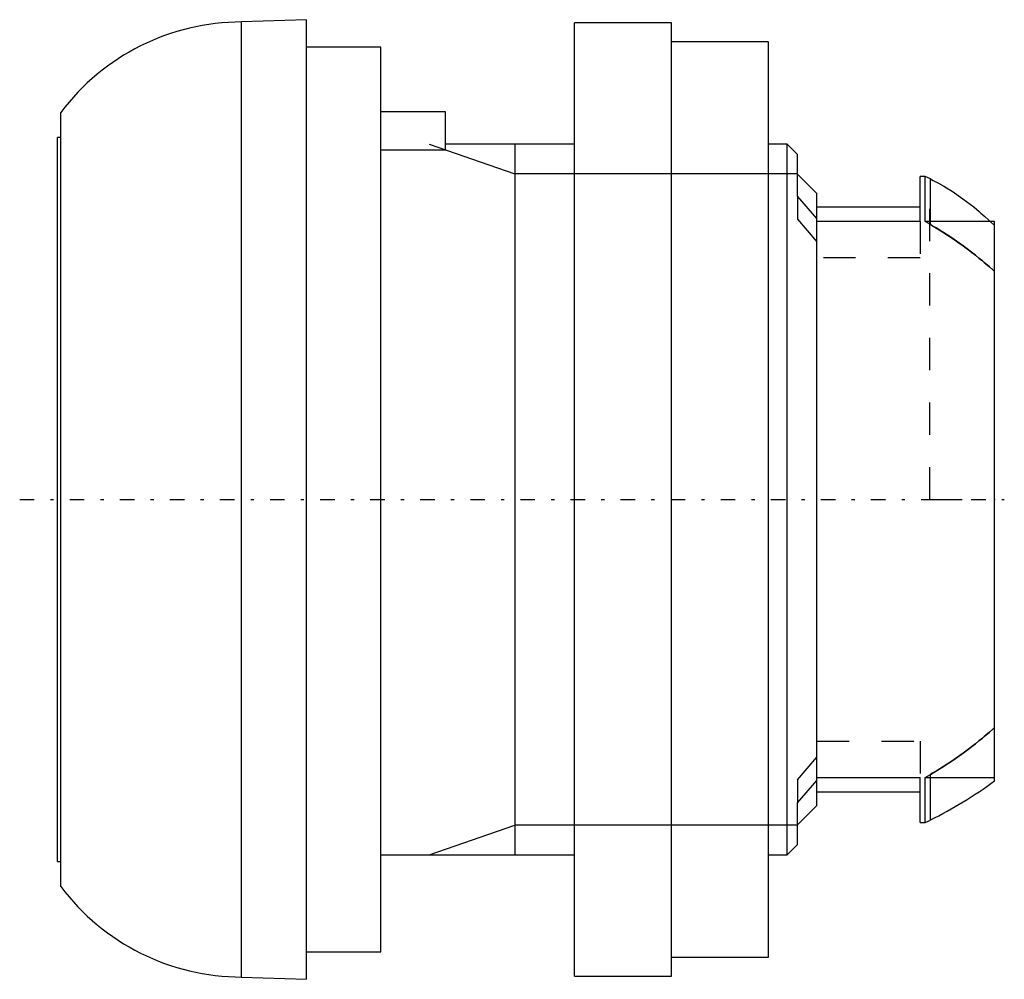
# Model space of a CAD drawing. Extents: x -30.2 to 0.3, y -14.8 to 14.8.
import ezdxf

# ---------------------------------------------------------------- set-up
doc = ezdxf.new("R2010")
doc.units = 0
doc.linetypes.add('CENTER', pattern=[1.5, 0.45, -0.5, 0.05, -0.5])
doc.linetypes.add('DASHED', pattern=[2, 1, -1])
for name, color, linetype in [('AM_0', 7, 'CONTINUOUS'), ('AM_10', 7, 'CONTINUOUS'), ('AM_3', 7, 'DASHED'), ('AM_7', 7, 'CENTER'), ('CONNECTIONPOINTS', 1, 'CONTINUOUS')]:
    doc.layers.add(name, color=color, linetype=linetype)

msp = doc.modelspace()

# ---------------------------------------------------------------- linework, layer by layer
at = {"layer": 'AM_0', "color": 7, "linetype": 'CONTINUOUS'}
for p, q in [((-21.3, 14.85), (-23.305, 14.78)), ((-23.305, -14.78), (-23.305, 14.78)), ((-21.3, -14.85), (-21.3, 14.85)), ((-10, 14.75), (-13, 14.75)), ((-13, -14.75), (-13, 14.75)), ((-10, -14.75), (-10, 14.75)), ((-7, 14.162), (-10, 14.162)), ((-7, -14.162), (-7, 14.162)), ((-19, 14), (-21.3, 14)), ((-19, -14), (-19, 14)), ((-28.9, -11.98), (-28.9, 11.98)), ((-17, 12), (-19, 12)), ((-17, 10.817), (-17, 12)), ((-28.9, 11.2), (-29, 11.2)), ((-29, -11.2), (-29, 11.2)), ((-13, 11), (-17, 11)), ((-6.42, 11), (-7, 11)), ((-6.1, 10.68), (-6.42, 11)), ((-6.42, -11), (-6.42, 11)), ((-17, 10.817), (-19, 10.817)), ((-6.1, 9.384), (-6.1, 10.68)), ((-5.5, 9.467), (-6.1, 10.066)), ((-2.15, 10), (-2.3, 10)), ((-2.3, 8.602), (-2.3, 10)), ((-1.988, 9.92), (-2.15, 10)), ((-2.15, 8.602), (-2.15, 10)), ((-1.988, 8.602), (-1.988, 9.92)), ((-5.5, -9.467), (-5.5, 9.467)), ((-5.5, 8.695), (-6.1, 9.384)), ((-2.3, 9.05), (-5.5, 9.05)), ((-2.3, 8.602), (-5.5, 8.602)), ((0, 8.602), (-2.15, 8.602)), ((0, -8.708), (0, 8.602)), ((-6.1, -9.384), (-5.5, -8.695)), ((-5.5, -8.602), (-2.3, -8.602)), ((-2.3, -10), (-2.3, -8.602)), ((-2.15, -8.602), (0, -8.602)), ((-2.15, -10), (-2.15, -8.602)), ((-1.988, -9.92), (-1.988, -8.602)), ((-5.5, -9.05), (-2.3, -9.05)), ((-6.1, -10.68), (-6.1, -9.384)), ((-6.1, -10.066), (-5.5, -9.467)), ((-2.3, -10), (-2.15, -10)), ((-2.15, -10), (-1.988, -9.92)), ((-6.42, -11), (-6.1, -10.68)), ((-29, -11.2), (-28.9, -11.2)), ((-19, -11), (-13, -11)), ((-7, -11), (-6.42, -11)), ((-21.3, -14), (-19, -14)), ((-10, -14.162), (-7, -14.162)), ((-23.305, -14.78), (-21.3, -14.85)), ((-13, -14.75), (-10, -14.75))]:
    msp.add_line(p, q, dxfattribs=at)
for points in [[(-1.988, 9.92), (-1.905, 9.878), (-1.738, 9.789), (-1.569, 9.693), (-1.485, 9.643)], [(-0.48, 8.917), (-0.421, 8.866), (-0.304, 8.763), (-0.188, 8.657), (-0.131, 8.603)]]:
    msp.add_lwpolyline(points, dxfattribs=at)
for centre, radius, start, end in [((-23.3, 7.78), 7, 90.0375, 143.1301), ((-7.904, 2.027), 13.331, 296.346, 306.365), ((-23.3, -7.78), 7, 216.8699, 269.9625)]:
    msp.add_arc(centre, radius, start, end, dxfattribs=at)
at = {"layer": 'AM_10', "color": 7, "linetype": 'CONTINUOUS'}
for p, q in [((-17.5, 11), (-14.844, 10.08)), ((-14.844, 11), (-14.844, -11)), ((-6.1, 10.08), (-14.844, 10.08)), ((-17.5, -11), (-14.844, -10.08)), ((-6.1, -10.08), (-14.844, -10.08))]:
    msp.add_line(p, q, dxfattribs=at)
at = {"layer": 'AM_3', "color": 6, "linetype": 'DASHED'}
for p, q in [((-2, 0), (-2, 9.926)), ((-6.1, 9.384), (-6.1, 8.679)), ((-5.5, 8.695), (-5.5, 9.05)), ((-6.1, 8.679), (-5.5, 7.975)), ((-2.3, 8.602), (-2.3, 7.476)), ((-1.988, 8.508), (-2.15, 8.602)), ((-1.988, 8.508), (-1.988, 8.602)), ((-0.131, 8.603), (0, 8.476)), ((-0.002, 8.477), (-0.131, 8.603)), ((-2.3, 7.476), (-5.5, 7.476)), ((-2, 0), (0, 0)), ((-5.5, -7.476), (-2.3, -7.476)), ((-2.3, -7.476), (-2.3, -8.602)), ((-6.1, -8.679), (-5.5, -7.975)), ((-2.15, -8.602), (-1.988, -8.508)), ((-1.988, -8.602), (-1.988, -8.508)), ((-6.1, -8.679), (-6.1, -9.384))]:
    msp.add_line(p, q, dxfattribs=at)
for points in [[(-1.485, 9.643), (-1.316, 9.538), (-0.978, 9.308), (-0.644, 9.053), (-0.48, 8.917)], [(-1.988, 8.508), (-1.635, 8.296), (-1.247, 8.043), (-1.139, 7.968), (-1.03, 7.89), (-0.975, 7.851), (-0.92, 7.811), (-0.811, 7.73), (-0.701, 7.646), (-0.592, 7.561), (-0.483, 7.473), (-0.374, 7.384), (-0.32, 7.339), (-0.266, 7.293), (-0.159, 7.201), (-0.053, 7.106), (0, 7.059)], [(0, 7.059), (-0.053, 7.106), (-0.159, 7.201), (-0.266, 7.293), (-0.32, 7.339), (-0.374, 7.384), (-0.483, 7.473), (-0.592, 7.561), (-0.975, 7.851), (-1.356, 8.116), (-1.466, 8.188), (-1.578, 8.26), (-1.635, 8.296), (-1.693, 8.332), (-1.81, 8.403), (-1.928, 8.474), (-1.988, 8.508)], [(-1.988, -8.508), (-1.635, -8.296), (-1.247, -8.043), (-1.139, -7.968), (-1.03, -7.89), (-0.975, -7.851), (-0.92, -7.811), (-0.811, -7.73), (-0.701, -7.646), (-0.592, -7.561), (-0.483, -7.473), (-0.374, -7.384), (-0.32, -7.339), (-0.266, -7.293), (-0.159, -7.201), (-0.053, -7.106), (0, -7.059)], [(0, -7.059), (-0.053, -7.106), (-0.159, -7.201), (-0.266, -7.293), (-0.32, -7.339), (-0.374, -7.384), (-0.483, -7.473), (-0.592, -7.561), (-0.975, -7.851), (-1.356, -8.116), (-1.466, -8.188), (-1.578, -8.26), (-1.635, -8.296), (-1.693, -8.332), (-1.81, -8.403), (-1.928, -8.474), (-1.988, -8.508)]]:
    msp.add_lwpolyline(points, dxfattribs=at)
at = {"layer": 'AM_7', "color": 4, "linetype": 'CENTER'}
msp.add_line((-30.175, 0), (0.302, 0), dxfattribs=at)
at = {"layer": 'CONNECTIONPOINTS', "color": 1, "linetype": 'CONTINUOUS'}
msp.add_point((0, 0), dxfattribs=at)

doc.saveas('drawing.dxf')
